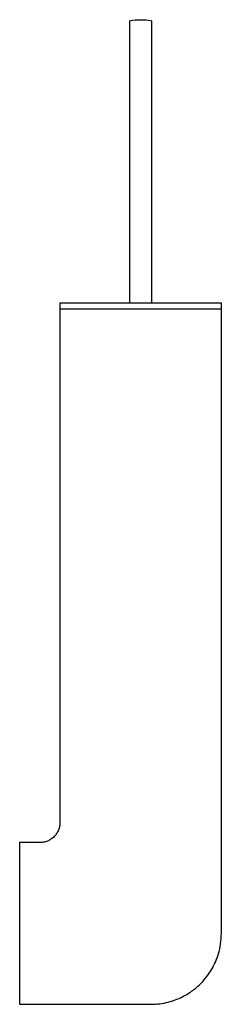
# Model space of a CAD drawing. Header units: millimetres. Extents: x 4314.236 to 4314.336, y 1994.585 to 1995.072.
import ezdxf

# ---------------------------------------------------------------- set-up
doc = ezdxf.new("R2010")
doc.units = ezdxf.units.MM
doc.layers.add('SANINDUSA', color=3, linetype='Continuous')

msp = doc.modelspace()

# ---------------------------------------------------------------- linework, layer by layer
at = {"layer": 'SANINDUSA'}
for p, q in [((4314.29092, 1995.07171), (4314.29092, 1995.03213)), ((4314.30192, 1995.03213), (4314.30192, 1995.07171)), ((4314.29092, 1995.03213), (4314.29092, 1995.03134)), ((4314.29092, 1995.03134), (4314.29092, 1994.93234)), ((4314.30192, 1995.03134), (4314.30192, 1995.03213)), ((4314.30192, 1994.93234), (4314.30192, 1995.03134)), ((4314.25642, 1994.93234), (4314.25642, 1994.92934)), ((4314.25642, 1994.93234), (4314.33642, 1994.93234)), ((4314.25642, 1994.92934), (4314.25642, 1994.68534)), ((4314.25642, 1994.92934), (4314.33642, 1994.92934)), ((4314.33642, 1994.92934), (4314.33642, 1994.93234)), ((4314.33642, 1994.68534), (4314.33642, 1994.92934)), ((4314.25642, 1994.68534), (4314.25642, 1994.67534)), ((4314.33642, 1994.62032), (4314.33642, 1994.68534)), ((4314.24642, 1994.66534), (4314.23642, 1994.66534)), ((4314.23642, 1994.66534), (4314.23642, 1994.58534)), ((4314.23642, 1994.58534), (4314.30143, 1994.58534))]:
    msp.add_line(p, q, dxfattribs=at)
at = {"layer": 'SANINDUSA', "flags": 128}
for points in [[(4314.29092, 1995.07171), (4314.2911, 1995.07188), (4314.29165, 1995.07205), (4314.29253, 1995.07218), (4314.29367, 1995.07229), (4314.29499, 1995.07236), (4314.29642, 1995.07238)], [(4314.29642, 1995.07238), (4314.29784, 1995.07236), (4314.29917, 1995.07229), (4314.3003, 1995.07218), (4314.30118, 1995.07205), (4314.30173, 1995.07188), (4314.30192, 1995.07171)]]:
    msp.add_lwpolyline(points, dxfattribs=at)
at = {"layer": 'SANINDUSA'}
for points, knots in [([(4314.25642, 1994.67544), (4314.25638, 1994.67478), (4314.25632, 1994.67345), (4314.25573, 1994.67153), (4314.2548, 1994.66977), (4314.25353, 1994.66822), (4314.25199, 1994.66695), (4314.25022, 1994.66602), (4314.2483, 1994.66543), (4314.24698, 1994.66537), (4314.24631, 1994.66534)], [0, 0, 0, 0, 0.125007, 0.250002, 0.374999, 0.5, 0.625001, 0.749998, 0.874993, 1, 1, 1, 1]), ([(4314.30142, 1994.58534), (4314.30293, 1994.58539), (4314.30582, 1994.5855), (4314.30988, 1994.58631), (4314.31342, 1994.5874), (4314.31671, 1994.5888), (4314.31964, 1994.59039), (4314.32218, 1994.59212), (4314.32441, 1994.5939), (4314.32671, 1994.59607), (4314.32927, 1994.599), (4314.3316, 1994.60246), (4314.33358, 1994.60633), (4314.3351, 1994.61048), (4314.33619, 1994.61521), (4314.33634, 1994.61858), (4314.33642, 1994.62034)], [0, 0, 0, 0, 0.0826743, 0.1577105, 0.2251015, 0.284853, 0.3526165, 0.4067874, 0.4520053, 0.5086867, 0.5792277, 0.6636186, 0.7360307, 0.81623, 0.9042209, 1, 1, 1, 1])]:
    msp.add_open_spline(points, degree=3, knots=knots, dxfattribs=at)

doc.saveas('drawing.dxf')
